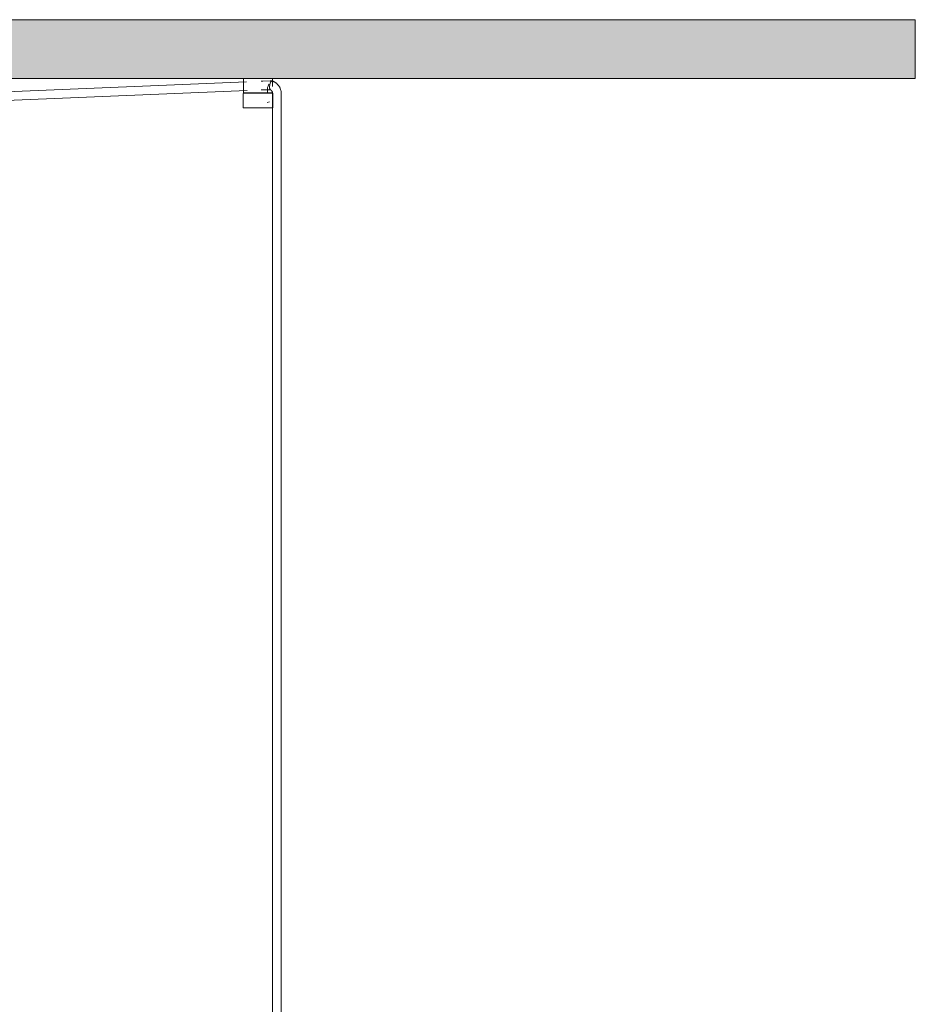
# Model space of a CAD drawing. Header units: millimetres. Extents: x 5395 to 9802, y 581 to 7363.
# Tile 9 of 12: x 7177 to 7795, y 1361 to 2041. Entities that reach past the tile are written whole.
import ezdxf

# ---------------------------------------------------------------- set-up
doc = ezdxf.new("R2010")
doc.units = ezdxf.units.MM
doc.layers.add('Luminarias', color=7, linetype='Continuous', lineweight=20)
doc.layers.add('Techos', color=7, linetype='Continuous', lineweight=9)

# ---------------------------------------------------------------- blocks, each defined once
blk = doc.blocks.new('64255-124-5L - 64314-44-5L SAMBA Black_ribbon beige pendant lamp ø450-5L-802894-Alzado_PDF')
at = {"layer": 'Luminarias', "lineweight": 9}
for p, q in [((7333.84, 1997.63), (6716.5, 1972.23)), ((7331.77, 2000), (7331.77, 1994.41)), ((7331.77, 2000), (7350.94, 2000)), ((7351.4, 1998.21), (7350.18, 1998.21)), ((7350.94, 2000), (7351.71, 2000)), ((7351.77, 1994.41), (7351.77, 2000)), ((6716.74, 1966.24), (7334.25, 1991.64)), ((7331.77, 1992.66), (7331.77, 1990)), ((7348.29, 1990), (7348.29, 1992.66)), ((7350.18, 1992.21), (7350.45, 1992.21)), ((7331.48, 1989.27), (7331.48, 1979.77)), ((7348.29, 1990), (7331.77, 1990)), ((7334.27, 1989.77), (7333.99, 1989.77)), ((7334.22, 1989.77), (7334.47, 1989.77)), ((7335.09, 1990), (7335.09, 1989.73)), ((7337.75, 1989.77), (7336.91, 1989.77)), ((7340.84, 1989.77), (7340.33, 1989.77)), ((7344.98, 1989.77), (7344.98, 1990)), ((7348.9, 1989.77), (7347.8, 1989.77)), ((7348.02, 1983.32), (7349.55, 1983.84)), ((7348.45, 1990), (7348.45, 1989.77)), ((7351.49, 1990), (7348.45, 1990)), ((7348.51, 1989.77), (7348.79, 1989.77)), ((7348.65, 1989.77), (7348.91, 1989.77)), ((7351.76, 1989.48), (7351.76, 1983.84)), ((7351.76, 1983.84), (7351.76, 1182.5)), ((7352.06, 1979.77), (7352.06, 1989.27)), ((7357.76, 1983.84), (7357.76, 1989.48)), ((7357.76, 1178.51), (7357.76, 1983.84)), ((7331.48, 1979.77), (7351.21, 1979.77)), ((7351.21, 1979.77), (7351.97, 1979.77))]:
    blk.add_line(p, q, dxfattribs=at)
at = {"layer": 'Luminarias', "lineweight": 9, "flags": 128}
for points in [[(7350.18, 1998.21), (7345.04, 1998.1), (7343.88, 1998.03)], [(7357.76, 1989.48), (7357.76, 1989.84), (7357.74, 1990.19), (7357.7, 1990.54), (7357.66, 1990.89), (7357.6, 1991.23), (7357.53, 1991.58), (7357.45, 1991.92), (7357.35, 1992.26), (7357.24, 1992.59), (7357.12, 1992.92), (7356.99, 1993.25), (7356.84, 1993.57), (7356.69, 1993.88), (7356.52, 1994.19), (7356.34, 1994.49), (7356.14, 1994.78), (7355.94, 1995.07), (7355.72, 1995.35), (7355.5, 1995.62), (7355.26, 1995.88), (7355.02, 1996.13), (7354.76, 1996.37), (7354.5, 1996.6), (7354.22, 1996.82), (7353.94, 1997.02), (7353.64, 1997.22), (7353.34, 1997.4), (7353.04, 1997.57), (7352.72, 1997.73), (7352.4, 1997.88), (7352.07, 1998.01), (7351.74, 1998.12), (7351.53, 1998.19)], [(7343.82, 1992.03), (7348.52, 1992.2), (7350.18, 1992.21)], [(7350.24, 1992.27), (7350.32, 1992.22), (7350.41, 1992.17), (7350.5, 1992.11), (7350.58, 1992.05), (7350.66, 1991.98), (7350.74, 1991.91), (7350.82, 1991.84), (7350.9, 1991.76), (7350.98, 1991.67), (7351.05, 1991.59), (7351.12, 1991.49), (7351.19, 1991.4), (7351.25, 1991.3), (7351.32, 1991.2), (7351.37, 1991.09), (7351.43, 1990.98), (7351.48, 1990.87), (7351.53, 1990.75), (7351.57, 1990.63), (7351.61, 1990.51), (7351.65, 1990.39), (7351.68, 1990.26), (7351.7, 1990.14), (7351.72, 1990.01), (7351.74, 1989.88), (7351.75, 1989.75), (7351.76, 1989.62), (7351.76, 1989.48)], [(7331.48, 1989.27), (7331.48, 1989.29), (7331.48, 1989.31), (7331.48, 1989.33), (7331.48, 1989.35), (7331.49, 1989.37), (7331.49, 1989.39), (7331.5, 1989.41), (7331.5, 1989.43), (7331.51, 1989.45), (7331.52, 1989.47), (7331.53, 1989.48), (7331.53, 1989.5), (7331.54, 1989.52), (7331.55, 1989.54), (7331.57, 1989.55), (7331.58, 1989.57), (7331.59, 1989.59), (7331.6, 1989.6), (7331.62, 1989.62), (7331.63, 1989.63), (7331.64, 1989.65), (7331.66, 1989.66), (7331.68, 1989.67), (7331.69, 1989.68), (7331.71, 1989.69), (7331.73, 1989.7), (7331.74, 1989.71), (7331.76, 1989.72), (7331.78, 1989.73), (7331.8, 1989.74), (7331.82, 1989.75), (7331.84, 1989.75), (7331.86, 1989.76), (7331.88, 1989.76), (7331.9, 1989.77), (7331.92, 1989.77), (7331.94, 1989.77), (7331.96, 1989.77), (7331.98, 1989.77), (7331.98, 1989.77)], [(7350.75, 1989.77), (7350.58, 1989.77), (7350.4, 1989.77), (7350.21, 1989.77), (7350.01, 1989.77), (7349.79, 1989.77), (7349.56, 1989.77), (7349.32, 1989.77), (7349.06, 1989.77), (7348.79, 1989.77), (7348.52, 1989.77), (7348.23, 1989.77), (7347.93, 1989.77), (7347.62, 1989.77), (7347.3, 1989.77), (7346.97, 1989.77), (7346.64, 1989.77), (7346.29, 1989.77), (7345.94, 1989.77), (7345.59, 1989.77), (7345.22, 1989.77), (7344.85, 1989.77), (7344.48, 1989.77), (7344.1, 1989.77), (7343.72, 1989.77), (7343.33, 1989.77), (7342.95, 1989.77), (7342.56, 1989.77), (7342.17, 1989.77), (7341.77, 1989.77), (7341.38, 1989.77), (7340.99, 1989.77), (7340.6, 1989.77), (7340.22, 1989.77), (7339.83, 1989.77), (7339.45, 1989.77), (7339.07, 1989.77), (7338.7, 1989.77), (7338.33, 1989.77), (7337.96, 1989.77), (7337.61, 1989.77), (7337.25, 1989.77), (7336.91, 1989.77), (7336.57, 1989.77), (7336.25, 1989.77), (7335.93, 1989.77), (7335.62, 1989.77), (7335.32, 1989.77), (7335.03, 1989.77), (7334.75, 1989.77), (7334.48, 1989.77), (7334.23, 1989.77), (7333.99, 1989.77), (7333.75, 1989.77), (7333.54, 1989.77), (7333.33, 1989.77), (7333.14, 1989.77), (7332.96, 1989.77), (7332.8, 1989.77), (7332.65, 1989.77), (7332.51, 1989.77), (7332.39, 1989.77), (7332.29, 1989.77), (7332.2, 1989.77), (7332.12, 1989.77), (7332.07, 1989.77), (7332.02, 1989.77), (7331.99, 1989.77), (7331.98, 1989.77), (7331.98, 1989.77)], [(7331.98, 1989.77), (7331.99, 1989.77), (7332.01, 1989.77), (7332.05, 1989.77), (7332.11, 1989.77), (7332.18, 1989.77), (7332.26, 1989.77), (7332.36, 1989.77), (7332.48, 1989.77), (7332.61, 1989.77), (7332.75, 1989.77), (7332.79, 1989.77)], [(7332.79, 1989.77), (7332.96, 1989.77), (7333.13, 1989.77), (7333.33, 1989.77), (7333.53, 1989.77), (7333.75, 1989.77), (7333.98, 1989.77)], [(7348.91, 1989.77), (7349.06, 1989.77), (7349.31, 1989.77), (7349.55, 1989.77), (7349.79, 1989.77), (7350, 1989.77), (7350.21, 1989.77), (7350.4, 1989.77), (7350.58, 1989.77), (7350.74, 1989.77), (7350.89, 1989.77), (7351.03, 1989.77), (7351.15, 1989.77), (7351.25, 1989.77), (7351.34, 1989.77), (7351.41, 1989.77), (7351.47, 1989.77), (7351.52, 1989.77), (7351.55, 1989.77), (7351.56, 1989.77), (7351.56, 1989.77)], [(7351.56, 1989.77), (7351.55, 1989.77), (7351.53, 1989.77), (7351.49, 1989.77), (7351.43, 1989.77), (7351.36, 1989.77), (7351.28, 1989.77), (7351.18, 1989.77), (7351.06, 1989.77), (7350.93, 1989.77), (7350.79, 1989.77), (7350.75, 1989.77)], [(7351.56, 1989.77), (7351.58, 1989.77), (7351.6, 1989.77), (7351.62, 1989.77), (7351.64, 1989.77), (7351.66, 1989.76), (7351.68, 1989.76), (7351.7, 1989.75), (7351.72, 1989.75), (7351.74, 1989.74), (7351.75, 1989.73), (7351.77, 1989.73), (7351.79, 1989.72), (7351.81, 1989.71), (7351.83, 1989.7), (7351.84, 1989.69), (7351.86, 1989.67), (7351.88, 1989.66), (7351.89, 1989.65), (7351.91, 1989.64), (7351.92, 1989.62), (7351.93, 1989.61), (7351.95, 1989.59), (7351.96, 1989.58), (7351.97, 1989.56), (7351.98, 1989.54), (7351.99, 1989.52), (7352, 1989.51), (7352.01, 1989.49), (7352.02, 1989.47), (7352.03, 1989.45), (7352.04, 1989.43), (7352.04, 1989.41), (7352.05, 1989.39), (7352.05, 1989.38), (7352.06, 1989.36), (7352.06, 1989.34), (7352.06, 1989.32), (7352.06, 1989.3), (7352.06, 1989.27), (7352.06, 1989.27)]]:
    blk.add_lwpolyline(points, dxfattribs=at)
at = {"layer": 'Luminarias', "lineweight": 9}
for points, knots in [([(7351.4, 1998.21), (7351.19, 1998.21), (7350.73, 1997.92), (7350.19, 1996.89), (7349.86, 1995.73), (7349.73, 1994.85), (7349.69, 1994.18), (7349.7, 1993.7), (7349.74, 1993.28), (7349.82, 1992.91), (7349.93, 1992.61), (7350.02, 1992.46), (7350.08, 1992.4)], [-1, -1, -1, -1, -0.8333333, -0.6666667, -0.5555556, -0.4444444, -0.3888889, -0.3333333, -0.2777778, -0.2222222, -0.1666667, -0.1111111, -0.1111111, -0.1111111, -0.1111111]), ([(7331.77, 1994.45), (7331.77, 1994.34), (7331.77, 1994.11), (7331.77, 1993.76), (7331.77, 1993.28), (7331.77, 1992.91), (7331.77, 1992.66)], [0.7321429, 0.7321429, 0.7321429, 0.7321429, 0.7857143, 0.8392857, 0.8928571, 1, 1, 1, 1]), ([(7348.29, 1992.66), (7348.29, 1993), (7348.35, 1993.65), (7348.71, 1994.89), (7349.18, 1995.66), (7349.51, 1996.06)], [0, 0, 0, 0, 0.1428571, 0.2857143, 0.5714286, 0.5714286, 0.5714286, 0.5714286])]:
    blk.add_open_spline(points, degree=3, knots=knots, dxfattribs=at)
blk.add_open_spline([(7351.4, 1998.21), (7351.54, 1998.21), (7351.67, 1998.15), (7351.78, 1998.03)], degree=3, dxfattribs=at)

msp = doc.modelspace()

# ---------------------------------------------------------------- hatches: boundary and pattern name
at = {"layer": 'Techos', "true_color": 0xe8e8e8}
msp.add_hatch(color=254, dxfattribs=at).paths.add_polyline_path([(6593.76, 2000), (7089.04, 2000), (7794.95, 2000), (7794.95, 2040.5), (5394.95, 2040.5), (5394.95, 2000), (6593.59, 2000)])

# ---------------------------------------------------------------- linework, layer by layer
at = {"layer": 'Techos'}
for p, q in [((5394.95, 2040.5), (7794.95, 2040.5)), ((7794.95, 2000), (7794.95, 2040.5)), ((7331.83, 2000), (6604.11, 2000)), ((7794.95, 2000), (7351.71, 2000))]:
    msp.add_line(p, q, dxfattribs=at)

# ---------------------------------------------------------------- block references
at = {"layer": 'Luminarias', "lineweight": 9}
msp.add_blockref('64255-124-5L - 64314-44-5L SAMBA Black_ribbon beige pendant lamp ø450-5L-802894-Alzado_PDF', (0, 0), dxfattribs=at)

doc.saveas('drawing.dxf')
